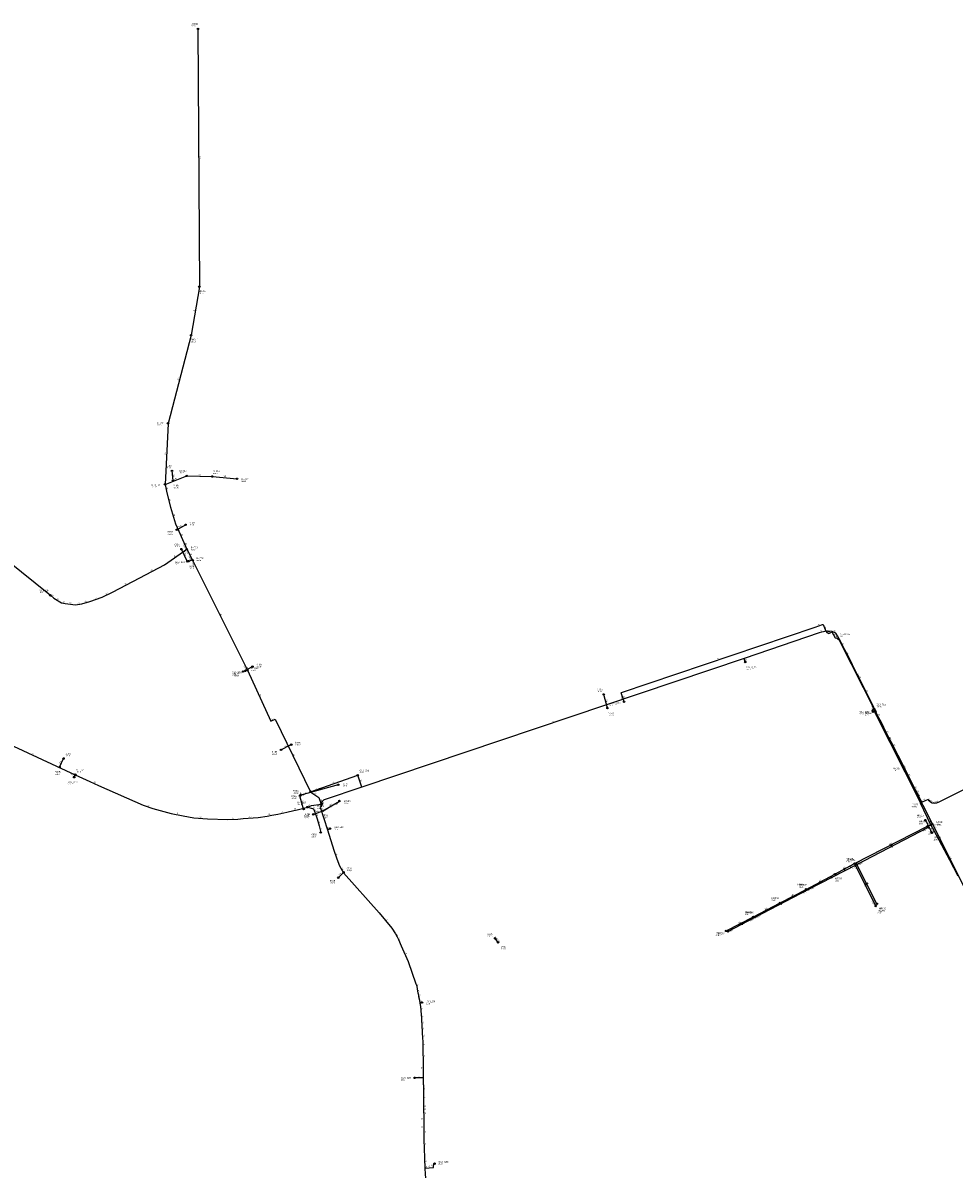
# Model space of a CAD drawing. Header units: metres. Extents: x 179992 to 198392, y 351761 to 369438.
# Tile 182 of 194: x 195598 to 196620, y 364150 to 365407. Entities that reach past the tile are written whole.
import ezdxf

# ---------------------------------------------------------------- set-up
doc = ezdxf.new("R2010")
doc.units = ezdxf.units.M

msp = doc.modelspace()

# ---------------------------------------------------------------- linework, layer by layer
at = {"layer": 'B-WE-RI-DRAINAGE-DRAIN', "linetype": 'Continuous'}
msp.add_lwpolyline([(195766.475, 364851.039), (195776.223, 364856.544)], dxfattribs=at)
at = {"layer": 'B-WE-RI-DRAINAGE-DRAIN_BETON_125', "linetype": 'Continuous'}
msp.add_lwpolyline([(195880.887, 364609.664), (195892.227, 364615.452)], dxfattribs=at)
at = {"layer": 'B-WE-RI-DRAINAGE-DRAIN_BETON_200', "linetype": 'Continuous'}
msp.add_lwpolyline([(195943.788, 364469.52), (195949.636, 364475.369)], dxfattribs=at)
at = {"layer": 'B-WE-RI-DRAINAGE-DRAIN_BETON_300', "linetype": 'Continuous'}
for points in [[(195762.432, 364905.167), (195761.4, 364915.602)], [(195778.017, 364816.495), (195771.709, 364829.798)], [(195839.318, 364695.594), (195849.662, 364701.007)], [(195637.983, 364590.769), (195642.351, 364600.257)]]:
    msp.add_lwpolyline(points, dxfattribs=at)
at = {"layer": 'B-WE-RI-DRAINAGE-DRAIN_BETON_500', "linetype": 'Continuous'}
for points in [[(196239.146, 364655.61), (196235.132, 364670.519)], [(196588.054, 364532.744), (196591.858, 364525.228)], [(196591.858, 364525.228), (196595.107, 364518.827)]]:
    msp.add_lwpolyline(points, dxfattribs=at)
at = {"layer": 'B-WE-RI-DRAINAGE-DRAIN_BETON_700', "linetype": 'Continuous'}
msp.add_lwpolyline([(195916.305, 364538.998), (195927.021, 364542.888)], dxfattribs=at)
at = {"layer": 'B-WE-RI-DRAINAGE-DRAIN_BETON_800', "linetype": 'Continuous'}
for points in [[(195943.721, 364571.41), (195902.666, 364560.171)], [(195905.81, 364544.796), (195901.627, 364559.255)], [(196119.186, 364398.638), (196115.86, 364402.996)]]:
    msp.add_lwpolyline(points, dxfattribs=at)
at = {"layer": 'B-WE-RI-DRAINAGE-RIOOLPUT_INSPECTIEPUT'}
for centre in [(195761.4, 364915.6), (195762.43, 364905.17), (195776.22, 364856.54), (195766.48, 364851.04), (195771.71, 364829.8), (195778.02, 364816.49), (195839.32, 364695.59), (195849.66, 364701.01), (196235.13, 364670.52), (196239.15, 364655.61), (195880.89, 364609.66), (195892.23, 364615.45), (195642.35, 364600.26), (195637.98, 364590.77), (195943.72, 364571.41), (195901.63, 364559.26), (195902.67, 364560.17), (195905.81, 364544.8), (195927.02, 364542.89), (195916.3, 364539), (196588.05, 364532.74), (196595.11, 364518.83), (195943.79, 364469.52), (195949.64, 364475.37), (196115.86, 364403), (196119.19, 364398.64)]:
    msp.add_circle(centre, 0.8, dxfattribs=at)
at = {"layer": 'B-WE-RI-GWA-RIOOLLEIDING', "linetype": 'Continuous'}
for points in [[(196533.077, 364652.216), (196563.731, 364591.492)], [(196563.731, 364591.492), (196595.72, 364528.25)], [(196590.49, 364525.89), (196595.72, 364528.25)], [(196595.72, 364528.25), (196633.78, 364452.43)]]:
    msp.add_lwpolyline(points, dxfattribs=at)
at = {"layer": 'B-WE-RI-GWA-RIOOLPUT_INSPECTIEPUT'}
for centre in [(196533.08, 364652.22), (196563.73, 364591.49), (196590.49, 364525.89), (196595.72, 364528.25)]:
    msp.add_circle(centre, 0.8, dxfattribs=at)
at = {"layer": 'B-WE-RI-GWA_STROMINGSRICHTING'}
for points in [[(196548.4, 364623.46), (196548.4, 364621.85), (196547.11, 364622.82)], [(196579.72, 364561.48), (196579.73, 364559.87), (196578.43, 364560.83)], [(196594.21, 364528.42), (196593.1, 364527.07), (196594.85, 364527)], [(196616.04, 364489.38), (196614.75, 364490.34), (196614.75, 364488.73)]]:
    msp.add_lwpolyline(points, dxfattribs=at)
at = {"layer": 'B-WE-RI-HWA-RIOOLLEIDING_BETON_300', "linetype": 'Continuous'}
for points in [[(196591.517, 364525.053), (196591.615, 364525.106)], [(196371.36, 364410.69), (196401.15, 364426.28)]]:
    msp.add_lwpolyline(points, dxfattribs=at)
at = {"layer": 'B-WE-RI-HWA-RIOOLLEIDING_BETON_400', "linetype": 'Continuous'}
msp.add_lwpolyline([(196401.15, 364426.28), (196459.36, 364456.51)], dxfattribs=at)
at = {"layer": 'B-WE-RI-HWA-RIOOLLEIDING_BETON_600', "linetype": 'Continuous'}
msp.add_lwpolyline([(196459.36, 364456.51), (196512.79, 364484.06)], dxfattribs=at)
at = {"layer": 'B-WE-RI-HWA-RIOOLLEIDING_BETON_800', "linetype": 'Continuous'}
for points in [[(196512.79, 364484.06), (196590.847, 364524.719)], [(196534.83, 364440.92), (196512.79, 364484.06)]]:
    msp.add_lwpolyline(points, dxfattribs=at)
at = {"layer": 'B-WE-RI-HWA-RIOOLLEIDING_PVC_125', "linetype": 'Continuous'}
msp.add_lwpolyline([(196590.64, 364525.457), (196590.49, 364525.89)], dxfattribs=at)
at = {"layer": 'B-WE-RI-HWA-RIOOLLEIDING_PVC_315', "linetype": 'Continuous'}
msp.add_lwpolyline([(195927.021, 364542.888), (195945.064, 364553.634)], dxfattribs=at)
at = {"layer": 'B-WE-RI-HWA-RIOOLPUT_INSPECTIEPUT'}
for centre in [(196512.79, 364484.06), (196459.36, 364456.51), (196534.83, 364440.92), (196401.15, 364426.28), (196371.36, 364410.69)]:
    msp.add_circle(centre, 0.8, dxfattribs=at)
at = {"layer": 'B-WE-RI-HWA-RIOOLPUT_OVERSTORTPUT', "linetype": 'Continuous'}
for points in [[(196590.517, 364525.397), (196591.174, 364524.049), (196591.848, 364524.378), (196591.191, 364525.726), (196590.517, 364525.397)], [(196591.281, 364525.791), (196591.939, 364524.443), (196592.433, 364524.684), (196591.775, 364526.032), (196591.281, 364525.791)]]:
    msp.add_lwpolyline(points, dxfattribs=at)
at = {"layer": 'B-WE-RI-HWA_STROMINGSRICHTING'}
for points in [[(195934.44, 364548.14), (195936.04, 364548.26), (195935.17, 364546.91)], [(196550.21, 364504.36), (196551.82, 364504.39), (196550.87, 364503.09)], [(196484.47, 364470.26), (196486.08, 364470.29), (196485.13, 364468.99)], [(196523.8, 364464.1), (196523.81, 364462.49), (196522.51, 364463.44)], [(196428.65, 364441.37), (196430.26, 364441.4), (196429.31, 364440.09)], [(196387.2, 364419.79), (196386.26, 364418.48), (196387.86, 364418.51)]]:
    msp.add_lwpolyline(points, dxfattribs=at)
at = {"layer": 'B-WE-RI-PERSLEIDING', "linetype": 'Continuous'}
for points in [[(196583.944, 364552.782), (196579.789, 364561.009), (196579.017, 364562.536), (196578.087, 364564.378), (196577.912, 364564.726), (196577.331, 364565.876), (196575.506, 364569.488), (196573.674, 364573.114), (196570.392, 364579.609), (196568.527, 364583.306), (196568.154, 364584.043), (196565.946, 364588.416), (196564.477, 364591.312), (196562.817, 364594.59), (196553.588, 364612.808), (196552.329, 364615.241), (196550.557, 364618.567), (196548.004, 364623.428), (196542.5, 364634.302), (196539.441, 364640.334), (196537.056, 364645.03), (196534.51, 364650.084), (196528.479, 364662.235), (196524.129, 364670.996), (196523.75, 364671.76), (196522.19, 364674.904), (196520.614, 364678.086), (196517.119, 364685.073), (196513.316, 364692.567), (196507.963, 364703.13), (196503.863, 364711.202), (196499.769, 364719.272), (196498.267, 364722.216), (196497.032, 364724.624), (196495.857, 364726.904), (196491.755, 364734.858), (196489.718, 364737.671), (196485.737, 364739.603), (196481.282, 364739.831), (196477.626, 364739.631), (196471.49, 364738.093), (196389.051, 364709.883)], [(196389.051, 364709.883), (195969.561, 364568.901)]]:
    msp.add_lwpolyline(points, dxfattribs=at)
at = {"layer": 'B-WE-RI-PERSLEIDING-POMPPUT'}
for centre in [(195779.7, 364816.66), (195627.84, 364779.2), (196390.35, 364706.05), (195841.74, 364696.34), (196257.42, 364662.43), (196530.47, 364651.54), (195965.13, 364581.93), (195653.98, 364579.73), (195934.77, 364523.32), (196035.81, 364332.64), (196027.72, 364250.08), (196049.48, 364156.03)]:
    msp.add_circle(centre, 0.8, dxfattribs=at)
at = {"layer": 'B-WE-RI-PERSLEIDING-RIOOLPUT_INSPECTIEPUT'}
for centre in [(195777.55, 364829.72), (195783.96, 364817.66), (195844.02, 364697.29), (196531.99, 364654.36), (195655.22, 364582.5), (196583.94, 364552.78), (195924.48, 364519.22)]:
    msp.add_circle(centre, 0.8, dxfattribs=at)
at = {"layer": 'B-WE-RI-PERSLEIDING-RIOOLPUT_OVERSTORTPUT'}
msp.add_circle((196492.5, 364731.43), 0.8, dxfattribs=at)
at = {"layer": 'B-WE-RI-PERSLEIDING_PE_63', "linetype": 'Continuous'}
for points in [[(196390.35, 364706.05), (196389.051, 364709.883)], [(196530.471, 364651.536), (196529.565, 364653.235), (196531.989, 364654.359)]]:
    msp.add_lwpolyline(points, dxfattribs=at)
at = {"layer": 'B-WE-RI-PERSLEIDING_PE_90', "linetype": 'Continuous'}
msp.add_lwpolyline([(196257.42, 364662.435), (196254.122, 364672.166), (196254.516, 364672.749), (196467.138, 364744.216), (196475.232, 364747.216), (196475.539, 364747.202), (196475.834, 364747.098), (196478.771, 364739.885), (196479.865, 364738.44), (196481.945, 364737.336), (196485.122, 364738.641), (196485.857, 364738.414), (196488.971, 364732.507), (196492.097, 364732.221), (196492.5, 364731.427)], dxfattribs=at)
at = {"layer": 'B-WE-RI-PERSLEIDING_PP_50', "linetype": 'Continuous'}
for points in [[(195753.7, 364900.84), (195755.774, 364891.533), (195759.538, 364875.792), (195765.355, 364857.656), (195768.777, 364849.443), (195772.883, 364840.546), (195777.55, 364829.72)], [(195627.84, 364779.2), (195631.557, 364776.213), (195640.112, 364771.081), (195644.218, 364770.054), (195655.511, 364768.685), (195662.354, 364769.712), (195671.251, 364772.449), (195684.597, 364777.24), (195695.89, 364782.715), (195726.003, 364798.456), (195753.036, 364812.486), (195777.55, 364829.72)], [(195777.55, 364829.72), (195783.96, 364817.66)], [(195783.96, 364817.66), (195779.7, 364816.66)], [(195783.96, 364817.66), (195844.02, 364697.29)], [(195841.74, 364696.34), (195844.02, 364697.29)], [(195969.561, 364568.901), (195965.13, 364581.93)]]:
    msp.add_lwpolyline(points, dxfattribs=at)
at = {"layer": 'B-WE-RI-PERSLEIDING_PP_63', "linetype": 'Continuous'}
for points in [[(196771.457, 364636.934), (196602.929, 364552.342), (196600.207, 364551.19), (196597.589, 364550.771), (196595.495, 364551.19), (196593.505, 364552.237), (196592.136, 364553.668), (196590.966, 364555.458), (196584.611, 364552.371), (196584.062, 364552.558), (196583.944, 364552.782)], [(195561.14, 364625.94), (195655.22, 364582.5)], [(195653.98, 364579.73), (195655.22, 364582.5)], [(196623.859, 364471.109), (196614.981, 364488.758), (196600.072, 364516.305), (196594.202, 364527.387), (196582.815, 364551.456), (196583.944, 364552.782)]]:
    msp.add_lwpolyline(points, dxfattribs=at)
at = {"layer": 'B-WE-RI-PERSLEIDING_PP_75', "linetype": 'Continuous'}
for points in [[(195445.78, 364675.9), (195453.353, 364686.714), (195458.743, 364704.422), (195473.628, 364750.105), (195489.797, 364798.612), (195505.966, 364844.808), (195508.789, 364847.631), (195513.152, 364850.454), (195519.568, 364853.021), (195523.674, 364853.534), (195529.577, 364853.534), (195535.993, 364851.737), (195541.639, 364848.914), (195547.029, 364844.038), (195627.84, 364779.2)], [(195969.561, 364568.901), (195928.424, 364554.912), (195927.625, 364554.506), (195926.831, 364553.835), (195926.681, 364553.678), (195926.46, 364553.445), (195926.28, 364553.214), (195926.154, 364553.054), (195926.136, 364553.027), (195926.066, 364552.92), (195925.878, 364552.637), (195925.777, 364552.442), (195925.691, 364552.284), (195925.647, 364552.201), (195925.533, 364551.946), (195926.431, 364550.159), (195923.957, 364546.845), (195931.849, 364522.17)], [(195931.843, 364522.172), (195934.77, 364523.32)], [(195931.848, 364522.214), (195939.056, 364499.618), (195942.117, 364490.382), (195945.26, 364482.47), (195949.643, 364474.805), (195988.834, 364431.122), (196002.741, 364414.076), (196006.624, 364407.958), (196008.322, 364404.675), (196009.127, 364403.13), (196009.936, 364401.603), (196012.901, 364394.907), (196020.59, 364377.61), (196029.057, 364353.059), (196029.141, 364352.812), (196029.822, 364350.478), (196030.418, 364347.448), (196031.197, 364343.464), (196031.676, 364341.016), (196031.992, 364339.245), (196032.795, 364335.2), (196033.268, 364332.033)], [(196033.268, 364332.033), (196035.81, 364332.64)], [(196033.268, 364332.033), (196033.872, 364328.132), (196034.289, 364323.997), (196034.703, 364319.328), (196035.017, 364315.969), (196035.19, 364312.858), (196035.458, 364308.25), (196035.546, 364305.713), (196035.789, 364302.405), (196035.899, 364298.611), (196036.186, 364294.266), (196036.45, 364289.348), (196036.693, 364283.371), (196036.707, 364277.087), (196036.774, 364270.534), (196036.802, 364263.349), (196036.802, 364259.016), (196036.844, 364250.156)], [(196036.844, 364250.156), (196027.72, 364250.08)], [(196036.844, 364250.156), (196037.115, 364243.147), (196037.155, 364241.963), (196037.164, 364241.755), (196037.176, 364241.428), (196037.201, 364240.912), (196037.215, 364240.347), (196037.257, 364239.329), (196037.274, 364237.351), (196037.31, 364233.841), (196037.332, 364230.603), (196037.371, 364226.133), (196037.406, 364222.235), (196037.423, 364220.278), (196037.426, 364219.827), (196037.435, 364218.437), (196037.443, 364217.841), (196037.447, 364217.414), (196037.449, 364217.102), (196037.456, 364216.411), (196037.464, 364215.291), (196037.473, 364214.33), (196037.494, 364212.002), (196037.509, 364210.321), (196037.516, 364209.494), (196037.518, 364206.778), (196037.516, 364203.698), (196037.51, 364201.263), (196037.519, 364197.267), (196037.517, 364194.521), (196037.513, 364192.724), (196037.515, 364191.589), (196037.564, 364190.055), (196037.658, 364187.186), (196037.839, 364180.717), (196038.041, 364173.894), (196038.484, 364160.955), (196038.506, 364159.718), (196038.554, 364157.685), (196038.603, 364154.991), (196038.618, 364153.951), (196038.675, 364151.166)], [(196038.675, 364151.166), (196048.249, 364151.889), (196048.625, 364155.968), (196049.48, 364156.03)], [(196038.675, 364151.166), (196039.129, 364144.487), (196042.088, 364110.877), (196043.359, 364096.453), (196043.604, 364093.605), (196043.687, 364092.885), (196044.174, 364088.419)]]:
    msp.add_lwpolyline(points, dxfattribs=at)
at = {"layer": 'B-WE-RI-PERSLEIDING_PVC_50', "linetype": 'Continuous'}
msp.add_lwpolyline([(196583.944, 364552.782), (196582.61, 364551.834), (196532.651, 364650.969), (196530.471, 364651.536)], dxfattribs=at)
at = {"layer": 'B-WE-RI-RIOOLLEIDING_PP_50', "linetype": 'Continuous'}
for points in [[(195844.02, 364697.29), (195869.912, 364641.157), (195874.703, 364643.367), (195913.355, 364563.871), (195913.536, 364563.488), (195922.506, 364557.612), (195924.894, 364550.106)], [(195913.355, 364563.872), (195965.13, 364581.93)]]:
    msp.add_lwpolyline(points, dxfattribs=at)
at = {"layer": 'B-WE-RI-RIOOLLEIDING_PP_63', "linetype": 'Continuous'}
msp.add_lwpolyline([(195655.22, 364582.5), (195671.139, 364575.203), (195680.832, 364570.814), (195729.681, 364549.026), (195740.196, 364545.518), (195760.241, 364540.101), (195773.649, 364537.506), (195785.171, 364535.304), (195800.145, 364533.972), (195822.481, 364533.258), (195833.678, 364533.903), (195839.507, 364534.307), (195855.865, 364535.577), (195865.88, 364537.183), (195870.863, 364537.985), (195877.598, 364539.072), (195887.223, 364541.35), (195894.848, 364543.142), (195898.82, 364544.119), (195909.98, 364546.9), (195914.564, 364548.891), (195924.894, 364550.106)], dxfattribs=at)
at = {"layer": 'B-WE-RI-RIOOLLEIDING_PP_75', "linetype": 'Continuous'}
msp.add_lwpolyline([(195909.98, 364546.9), (195915.579, 364545.574), (195916.605, 364544.89), (195917.974, 364541.468), (195920.712, 364533.939), (195922.765, 364526.411), (195924.48, 364519.22)], dxfattribs=at)
at = {"layer": 'B-WE-RI-RIOOLPUT_INSPECTIEPUT'}
for centre in [(195913.36, 364563.87), (195909.98, 364546.9), (195924.89, 364550.11), (195945.06, 364553.63)]:
    msp.add_circle(centre, 0.8, dxfattribs=at)
at = {"layer": 'B-WE-RI-VWA-POMPPUT'}
msp.add_circle((195753.7, 364900.84), 0.8, dxfattribs=at)
at = {"layer": 'B-WE-RI-VWA-RIOOLLEIDING', "linetype": 'Continuous'}
for points in [[(195789.84, 365400.23), (195791.36, 365117.63)], [(195791.36, 365117.63), (195782.34, 365064.42)], [(195782.34, 365064.42), (195756.97, 364967.74)], [(195756.97, 364967.74), (195753.7, 364900.84)], [(195753.7, 364900.84), (195777.56, 364910.18)], [(195777.56, 364910.18), (195805.74, 364909.5)], [(195805.74, 364909.5), (195832.8, 364907.02)], [(196510.39, 364485.07), (196590.49, 364525.89)], [(196488.83, 364473.44), (196510.39, 364485.07)], [(196533.6, 364438.57), (196510.39, 364485.07)], [(196457.19, 364456.76), (196488.83, 364473.44)], [(196428.69, 364441.91), (196457.19, 364456.76)], [(196399.27, 364426.61), (196428.69, 364441.91)], [(196369.45, 364411.21), (196399.27, 364426.61)]]:
    msp.add_lwpolyline(points, dxfattribs=at)
at = {"layer": 'B-WE-RI-VWA-RIOOLLEIDING_PVC_200', "linetype": 'Continuous'}
msp.add_lwpolyline([(196492.5, 364731.427), (196492.992, 364730.375), (196493.073, 364730.209), (196493.512, 364730.136), (196493.603, 364729.963), (196533.077, 364652.216)], dxfattribs=at)
at = {"layer": 'B-WE-RI-VWA-RIOOLPUT_INSPECTIEPUT'}
for centre in [(195789.84, 365400.23), (195791.36, 365117.63), (195782.34, 365064.42), (195756.97, 364967.74), (195777.56, 364910.18), (195805.74, 364909.5), (195832.8, 364907.02), (196510.39, 364485.07), (196488.83, 364473.44), (196457.19, 364456.76), (196428.69, 364441.91), (196533.6, 364438.57), (196399.27, 364426.61), (196369.45, 364411.21)]:
    msp.add_circle(centre, 0.8, dxfattribs=at)
at = {"layer": 'B-WE-RI-VWA_STROMINGSRICHTING'}
for points in [[(196548.83, 364505.47), (196550.44, 364505.48), (196549.48, 364504.18)], [(196498, 364479.21), (196499.61, 364479.26), (196498.68, 364477.94)], [(196471.4, 364465.07), (196473.01, 364465.1), (196472.07, 364463.79)], [(196523.28, 364460.85), (196521.99, 364461.82), (196521.99, 364460.21)], [(196441.33, 364449.31), (196442.94, 364449.33), (196442, 364448.03)], [(196412.37, 364434.23), (196413.98, 364434.26), (196413.03, 364432.96)], [(196385.31, 364420.21), (196384.36, 364418.91), (196385.97, 364418.93)]]:
    msp.add_lwpolyline(points, dxfattribs=at)

# ---------------------------------------------------------------- texts
at = {"layer": 'B-WE-RI-DRAINAGE_AFM'}
for s, rotation, p in [('300', -84.35, (195762.54, 364912.01)), ('600', 29.45, (195769.6, 364853.68)), ('300', -64.63, (195774.89, 364824.9)), ('300', 27.62, (195842.75, 364698.28)), ('500', -74.93, (196237.49, 364664.77)), ('125', 27.04, (195884.82, 364612.54)), ('300', 65.28, (195638.81, 364594.42)), ('1200*800', 15.31, (195918.97, 364565.44)), ('800', -73.86, (195904.03, 364553.75)), ('700', 19.95, (195919.92, 364541.14)), ('500', -63.16, (196589.95, 364530.76)), ('500', -63.09, (196593.48, 364523.79)), ('200', 45, (195945.06, 364471.9)), ('1200*800', -52.65, (196115.6, 364404.6))]:
    msp.add_text(s, height=1.3, rotation=rotation, dxfattribs=at).set_placement(p)
at = {"layer": 'B-WE-RI-DRAINAGE_PUTDEKSELNIVEAU'}
for s, p in [('-999.99', (195755.14, 364918.34)), ('-999.99', (195762.85, 364896.55)), ('-999.99', (195756.52, 364845.77)), ('-999.99', (195780.42, 364855.93)), ('-999.99', (195763.84, 364832.07)), ('-999.99', (195780.05, 364808.3)), ('-999.99', (195853.94, 364700.25)), ('-999.99', (195829.28, 364690.47)), ('-999.99', (196228.05, 364673.09)), ('-999.99', (196240.39, 364647.13)), ('-999.99', (195896.5, 364614.69)), ('-999.99', (195644.38, 364602.57)), ('-999.99', (195870.85, 364604.54)), ('-999.99', (195633.07, 364582.58)), ('-999.99', (195948.36, 364569.71)), ('-999.99', (195892.27, 364555.99)), ('-999.99', (195894.46, 364561.81)), ('-999.99', (195906.01, 364534.5)), ('-999.99', (195907.13, 364536.34)), ('-999.99', (195926.6, 364535.17)), ('28.00', (196578.67, 364534.98)), ('28.00', (196597.21, 364510.67)), ('-999.99', (195953.03, 364476.72)), ('-999.99', (195934.63, 364463.19)), ('-999.99', (196107.14, 364404.74)), ('-999.99', (196122.07, 364390.96))]:
    msp.add_text(s, height=1.2, dxfattribs=at).set_placement(p)
at = {"layer": 'B-WE-RI-DRAINAGE_PUTNUMMER'}
for s, p in [('616A', (195755.14, 364920.38)), ('616B', (195762.85, 364898.59)), ('615A', (195780.42, 364857.97)), ('615B', (195756.52, 364847.81)), ('612A', (195763.84, 364834.11)), ('612B', (195780.05, 364810.34)), ('613B', (195829.28, 364692.51)), ('613A', (195853.94, 364702.29)), ('573A', (196228.05, 364675.13)), ('573B', (196240.39, 364649.17)), ('614A', (195896.5, 364616.73)), ('580A', (195644.38, 364604.61)), ('614B', (195870.85, 364606.58)), ('580B', (195633.07, 364584.62)), ('571B', (195948.36, 364571.75)), ('571A', (195892.27, 364558.03)), ('570A', (195894.46, 364563.85)), ('557B', (195906.01, 364536.54)), ('570B', (195907.13, 364538.38)), ('557A', (195926.6, 364537.21)), ('NR227', (196578.67, 364537.02)), ('NR228', (196597.21, 364512.71)), ('572A', (195953.03, 364478.76)), ('572B', (195934.63, 364465.23)), ('569A', (196107.14, 364406.78)), ('569B', (196122.07, 364393))]:
    msp.add_text(s, height=1.8, dxfattribs=at).set_placement(p)
at = {"layer": 'B-WE-RI-GWA_AFM'}
for s, rotation, p in [('160', -63.21, (196548.4, 364623.6)), ('160', -63.17, (196579.71, 364561.63)), ('200', 24.29, (196591.37, 364527.12)), ('315', -63.34, (196614.74, 364492.1))]:
    msp.add_text(s, height=1.3, rotation=rotation, dxfattribs=at).set_placement(p)
at = {"layer": 'B-WE-RI-GWA_BOB'}
for s, rotation, p in [('26.97', -63.21, (196532.37, 364649.62)), ('26.50', -63.21, (196559.06, 364596.75)), ('26.50', -63.17, (196563.03, 364588.89)), ('26.38', -63.17, (196591.04, 364533.51)), ('26.32', -63.34, (196595.01, 364525.66))]:
    msp.add_text(s, height=1.2, rotation=rotation, dxfattribs=at).set_placement(p)
at = {"layer": 'B-WE-RI-GWA_PUTDEKSELNIVEAU'}
for s, p in [('28.07', (196521.6, 364647.1)), ('27.99', (196552.22, 364586.45)), ('28.03', (196581.26, 364528.2)), ('28.09', (196600.03, 364527.41))]:
    msp.add_text(s, height=1.2, dxfattribs=at).set_placement(p)
at = {"layer": 'B-WE-RI-GWA_PUTNUMMER'}
for s, p in [('NR186', (196521.6, 364649.14)), ('NR185', (196552.22, 364588.49)), ('NR188', (196581.26, 364530.24)), ('NR184', (196600.03, 364529.45))]:
    msp.add_text(s, height=1.8, dxfattribs=at).set_placement(p)
at = {"layer": 'B-WE-RI-HWA_AFM'}
for s, rotation, p in [('315', 30.78, (195934.3, 364548.11)), ('800', 27.51, (196550.06, 364504.35)), ('600', 27.28, (196484.33, 364470.26)), ('800', -62.94, (196523.8, 364464.23)), ('400', 27.44, (196428.5, 364441.38)), ('300', 27.62, (196384.51, 364418.47))]:
    msp.add_text(s, height=1.3, rotation=rotation, dxfattribs=at).set_placement(p)
at = {"layer": 'B-WE-RI-HWA_BOB'}
for s, rotation, p in [('0.10', 30.78, (195929.66, 364542.36)), ('0.00', 30.78, (195940.97, 364549.1)), ('26.54', 27.51, (196585.65, 364519.98)), ('26.70', 27.28, (196507.57, 364479.34)), ('26.70', -62.94, (196512.1, 364481.46)), ('26.70', 27.51, (196515.4, 364483.39)), ('26.75', 27.28, (196461.96, 364455.83)), ('26.75', 27.44, (196454.15, 364451.78)), ('26.62', -62.94, (196530.13, 364446.16)), ('26.84', 27.62, (196395.96, 364421.53)), ('26.84', 27.44, (196403.75, 364425.6)), ('26.83', 27.62, (196373.97, 364410.02))]:
    msp.add_text(s, height=1.2, rotation=rotation, dxfattribs=at).set_placement(p)
at = {"layer": 'B-WE-RI-HWA_PUTDEKSELNIVEAU'}
for s, p in [('28.07', (196591.27, 364517.16)), ('28.07', (196596.17, 364524.39)), ('28.23', (196503.41, 364486.3)), ('28.11', (196449.98, 364458.75)), ('28.34', (196537.01, 364432.8)), ('28.11', (196391.77, 364428.52)), ('28.12', (196359.88, 364405.57))]:
    msp.add_text(s, height=1.2, dxfattribs=at).set_placement(p)
at = {"layer": 'B-WE-RI-HWA_PUTNUMMER'}
for s, p in [('NR191', (196591.27, 364519.2)), ('NR191A', (196596.17, 364526.43)), ('NR192', (196503.41, 364488.34)), ('NR197', (196449.98, 364460.79)), ('NR198', (196391.77, 364430.56)), ('NR193', (196537.01, 364434.84)), ('NR199', (196359.88, 364407.61))]:
    msp.add_text(s, height=1.8, dxfattribs=at).set_placement(p)
at = {"layer": 'B-WE-RI-PERSLEIDING_AFM'}
for s, rotation, p in [('50', -77.44, (195755.28, 364897.36)), ('50', -76.55, (195758.18, 364884.84)), ('50', -72.22, (195762.88, 364867.96)), ('50', -67.38, (195767.38, 364854.83)), ('50', -65.23, (195771.1, 364846.26)), ('50', -66.68, (195775.53, 364836.4)), ('50', 35.11, (195764, 364821.14)), ('50', -62.01, (195780.95, 364824.96)), ('50', 27.43, (195738.23, 364805.69)), ('50', 13.21, (195780.63, 364817.67)), ('50', 25.86, (195688.97, 364780.2)), ('50', 27.6, (195709.67, 364790.82)), ('50', -38.79, (195629.38, 364778.98)), ('50', -30.96, (195635.34, 364774.86)), ('50', -14.04, (195641.35, 364771.57)), ('50', -6.91, (195648.92, 364770.27)), ('50', 8.54, (195657.79, 364769.8)), ('50', 17.1, (195665.57, 364771.53)), ('50', 19.75, (195676.67, 364775.23)), ('50', -63.48, (195814.21, 364758.75)), ('90', 20.34, (196469.95, 364746.08)), ('90', -67.84, (196477.63, 364744.76)), ('90', 14.07, (196473.36, 364739.38)), ('90', -52.87, (196479.31, 364740.47)), ('90', -27.96, (196480.35, 364739.06)), ('90', 22.33, (196482.27, 364738.32)), ('90', -25.89, (196487.14, 364739.8)), ('90', -62.2, (196487.61, 364736.74)), ('90', -5.23, (196489.57, 364733.25)), ('90', -62.74, (196496.66, 364727.04)), ('90', 18.58, (196359.6, 364708.86)), ('63', -71.28, (196390.11, 364709.22)), ('90', -63.1, (196502.04, 364716.54)), ('50', 22.62, (195841.62, 364697.13)), ('90', -63.09, (196515.45, 364690.1)), ('90', -71.28, (196256.18, 364668.56)), ('90', -63.61, (196523.2, 364674.63)), ('63', 24.88, (196529.52, 364654.08)), ('63', -61.93, (196530.22, 364653.65)), ('50', -14.58, (196530.76, 364652.25)), ('90', -63.26, (196536.01, 364648.85)), ('75', 18.58, (196178.08, 364639.8)), ('90', -63.15, (196545.48, 364630.16)), ('63', -24.78, (195607.58, 364605.36)), ('90', -62.64, (196553.16, 364615.33)), ('50', -63.25, (196557.85, 364602.69)), ('63', 65.88, (195653.46, 364580.51)), ('90', -63.1, (196565.45, 364591.17)), ('90', -63.23, (196569.68, 364582.76)), ('50', -71.22, (195967.75, 364576.66)), ('90', -63.19, (196576.65, 364568.98)), ('90', -63.21, (196578.77, 364564.76)), ('63', 25.91, (196586.5, 364554.14)), ('63', -56.83, (196591.64, 364555.86)), ('75', -63.32, (195926.21, 364552.35)), ('50', 35.4, (196581.99, 364552.35)), ('63', -46.27, (196592.67, 364554.23)), ('63', -27.75, (196593.94, 364552.88)), ('63', -11.32, (196595.68, 364551.95)), ('63', 9.09, (196597.74, 364551.58)), ('63', 22.94, (196600.31, 364552.09)), ('75', -72.26, (195928.34, 364535.74)), ('63', -64.68, (196588.78, 364540.68)), ('75', 21.42, (195932.06, 364523.1)), ('75', -71.66, (195941.01, 364496.25)), ('75', -60.24, (195947.61, 364479.92)), ('75', -50.79, (195995.73, 364423.9)), ('75', -62.65, (196007.68, 364407.61)), ('75', -62.09, (196009.74, 364403.65)), ('75', -66.03, (196017.04, 364387.5)), ('75', -73.73, (196029.94, 364352.87)), ('75', -78.94, (196031.37, 364346.65)), ('75', -79.88, (196032.41, 364341.29)), ('75', 13.43, (196033.33, 364332.85)), ('75', -81.51, (196033.65, 364334.77)), ('75', -84.24, (196034.74, 364327.17)), ('75', -84.66, (196035.54, 364318.76)), ('75', -86.67, (196036.04, 364311.64)), ('75', -85.8, (196036.37, 364305.15)), ('75', -86.22, (196036.76, 364297.52)), ('75', -87.67, (196037.31, 364287.44)), ('75', -89.41, (196037.5, 364274.85)), ('75', 90, (196036.02, 364260.16)), ('75', 0.48, (196031.23, 364250.9)), ('75', -89.51, (196038.03, 364239.38)), ('75', -89.5, (196038.11, 364229.41)), ('75', -89.63, (196038.22, 364220.16)), ('75', -89.59, (196038.23, 364216.88)), ('75', 89.96, (196036.74, 364204.22)), ('75', -89.49, (196038.26, 364212.19)), ('75', 89.96, (196036.74, 364194.88)), ('75', -88.17, (196038.3, 364191.87)), ('75', -88.3, (196038.69, 364178.37)), ('75', -88.65, (196039.28, 364159.74)), ('75', -88.83, (196039.4, 364153.61)), ('75', 4.32, (196042.38, 364152.22)), ('75', 84.73, (196047.57, 364152.98))]:
    msp.add_text(s, height=1.3, rotation=rotation, dxfattribs=at).set_placement(p)
at = {"layer": 'B-WE-RI-PERSLEIDING_BOB'}
for s, rotation, p in [('0.00', -66.68, (195773.59, 364834.37)), ('0.00', 35.11, (195773.81, 364824.89)), ('0.00', -62.01, (195776.9, 364827.11)), ('0.00', -62.01, (195779.63, 364821.97)), ('0.00', -63.48, (195783.24, 364815.07)), ('0.00', -63.48, (195839.8, 364701.71)), ('27.65', -71.28, (196253.53, 364668.3)), ('0.00', -24.78, (195649.16, 364583.31))]:
    msp.add_text(s, height=1.2, rotation=rotation, dxfattribs=at).set_placement(p)
at = {"layer": 'B-WE-RI-PERSLEIDING_PUTDEKSELNIVEAU'}
for s, p in [('999.99', (195781.97, 364828.66)), ('26.77', (195764.94, 364812.64)), ('999.99', (195788.24, 364816.9)), ('26.88', (195615.88, 364781.58)), ('28.07', (196494.38, 364733.81)), ('999.99', (195848.3, 364696.53)), ('28.49', (196391.83, 364697.64)), ('26.48', (195827.21, 364691.6)), ('28.16', (196241.29, 364658.17)), ('-999.99', (196534.32, 364656.52)), ('999.00', (196515.59, 364648.6)), ('999.99', (195656.54, 364585.07)), ('26.82', (195967.23, 364584.2)), ('27.24', (195646.91, 364571.54)), ('-999.99', (196573.01, 364546.82)), ('25.73', (195939.25, 364522.1)), ('999.00', (195914.52, 364513.95)), ('26.36', (196040.49, 364330.78)), ('26.24', (196012.84, 364247.14)), ('26.30', (196053.87, 364155.04))]:
    msp.add_text(s, height=1.2, dxfattribs=at).set_placement(p)
at = {"layer": 'B-WE-RI-PERSLEIDING_PUTNUMMER'}
for s, p in [('BHT31', (195781.97, 364830.7)), ('BHT30', (195788.24, 364818.94)), ('G13_33D', (195764.94, 364814.68)), ('G13_33F', (195615.88, 364783.62)), ('NR187C2', (196494.38, 364735.85)), ('G13_33A', (195827.21, 364693.64)), ('BHT29', (195848.3, 364698.57)), ('DG13_1A', (196391.83, 364699.68)), ('DG13_01A', (196241.29, 364660.21)), ('G13_71a', (196534.32, 364658.56)), ('G13_39W', (196515.59, 364650.64)), ('BHT33', (195656.54, 364587.11)), ('G13_33B', (195967.23, 364586.24)), ('G13_34C', (195646.91, 364573.58)), ('11070', (196573.01, 364548.86)), ('G13_33C', (195939.25, 364524.14)), ('6685', (195914.52, 364515.99)), ('G13_32I', (196040.49, 364332.82)), ('G13_32H', (196012.84, 364249.18)), ('G13_32G', (196053.87, 364157.08))]:
    msp.add_text(s, height=1.8, dxfattribs=at).set_placement(p)
at = {"layer": 'B-WE-RI-VWA_AFM'}
for s, rotation, p in [('125', -89.69, (195791.36, 365260.5)), ('125', 80.38, (195785.81, 365089.63)), ('125', 75.3, (195768.51, 365014.79)), ('125', 87.2, (195754.47, 364932.76)), ('125', 21.38, (195763.89, 364905.66)), ('125', -1.38, (195790.11, 364910.65)), ('125', -5.24, (195817.79, 364909.18)), ('200', -63.08, (196513.34, 364692.85)), ('200', 27, (196548.69, 364505.44)), ('200', 28.34, (196497.86, 364479.19)), ('200', 27.8, (196471.28, 364465.06)), ('200', -63.47, (196521.99, 364463.57)), ('200', 27.52, (196441.19, 364449.32)), ('200', 27.48, (196412.23, 364434.22)), ('200', 27.31, (196382.61, 364418.88))]:
    msp.add_text(s, height=1.3, rotation=rotation, dxfattribs=at).set_placement(p)
at = {"layer": 'B-WE-RI-VWA_BOB'}
for s, rotation, p in [('26.97', -63.08, (196528.39, 364657.46)), ('26.30', 27, (196585.25, 364521.2)), ('26.40', 28.34, (196505.26, 364480.26)), ('26.40', -63.47, (196509.67, 364482.48)), ('26.40', 27, (196512.99, 364484.37)), ('26.45', 27.8, (196483.65, 364468.68)), ('26.45', 28.34, (196491.44, 364472.81)), ('26.47', 27.8, (196459.8, 364456.1)), ('26.57', 27.52, (196431.3, 364441.24)), ('26.47', 27.52, (196451.99, 364452.02)), ('26.41', -63.47, (196528.95, 364443.85)), ('26.57', 27.48, (196423.49, 364437.18)), ('26.58', 27.31, (196394.05, 364421.89)), ('26.59', 27.48, (196401.87, 364425.94)), ('26.56', 27.31, (196372.05, 364410.53))]:
    msp.add_text(s, height=1.2, rotation=rotation, dxfattribs=at).set_placement(p)
at = {"layer": 'B-WE-RI-VWA_PUTDEKSELNIVEAU'}
for s, p in [('999.00', (195782.56, 365402.99)), ('999.00', (195790.94, 365109.91)), ('999.00', (195782.17, 365056.68)), ('999.00', (195745.03, 364965.55)), ('999.00', (195769.53, 364912.87)), ('999.00', (195806.07, 364912.25)), ('27.18', (195738.87, 364897.23)), ('999.00', (195837.57, 364903.58)), ('28.22', (196501.01, 364487.31)), ('28.11', (196447.81, 364459)), ('28.10', (196488.83, 364465.7)), ('28.13', (196419.31, 364444.15)), ('28.12', (196389.89, 364428.85)), ('28.33', (196535.7, 364430.42)), ('28.09', (196357.97, 364406.09))]:
    msp.add_text(s, height=1.2, dxfattribs=at).set_placement(p)
at = {"layer": 'B-WE-RI-VWA_PUTNUMMER'}
for s, p in [('BH313', (195782.56, 365405.03)), ('BH312', (195790.94, 365111.95)), ('BH311', (195782.17, 365058.72)), ('BH314', (195745.03, 364967.59)), ('BH315', (195769.53, 364914.91)), ('BH316', (195806.07, 364914.29)), ('G13_33E', (195738.87, 364899.27)), ('BH317', (195837.57, 364905.62)), ('NR189', (196501.01, 364489.35)), ('NR200', (196488.83, 364467.74)), ('NR201', (196447.81, 364461.04)), ('NR202', (196419.31, 364446.19)), ('NR203', (196389.89, 364430.89)), ('NR190', (196535.7, 364432.46)), ('NR204', (196357.97, 364408.13))]:
    msp.add_text(s, height=1.8, dxfattribs=at).set_placement(p)
at = {"layer": 'B-WE-RI_AFM'}
for s, rotation, p in [('50', -65.24, (195857.24, 364670.48)), ('50', 24.76, (195871.05, 364642.52)), ('50', -64.07, (195894.28, 364604.9)), ('63', -24.36, (195675.35, 364574.15)), ('50', 19.23, (195938.01, 364573.3)), ('50', -33.23, (195917.57, 364561.78)), ('63', -18.45, (195734.2, 364548.36)), ('63', 13.82, (195895.63, 364544.13)), ('63', 23.48, (195911, 364548.22)), ('75', -13.32, (195911.95, 364547.26)), ('75', -33.69, (195915.67, 364546.43)), ('75', -68.2, (195917.63, 364544.45)), ('50', -72.35, (195924.13, 364555.08)), ('63', -10.95, (195766.07, 364539.77)), ('63', -5.08, (195791.69, 364535.5)), ('63', 3.3, (195827, 364534.31)), ('63', 4.44, (195846.6, 364535.62)), ('63', 9.14, (195867.22, 364538.21)), ('63', 13.32, (195881.21, 364540.73)), ('75', -70.02, (195919.72, 364538.95)), ('75', -74.75, (195922.21, 364531.39)), ('75', -76.59, (195924.15, 364523.99))]:
    msp.add_text(s, height=1.3, rotation=rotation, dxfattribs=at).set_placement(p)
at = {"layer": 'B-WE-RI_PUTDEKSELNIVEAU'}
for s, p in [('999.99', (195901.62, 364559.37)), ('999.99', (195899.09, 364549.1)), ('-999.99', (195920.66, 364544.91)), ('-999.99', (195949.86, 364550.69))]:
    msp.add_text(s, height=1.2, dxfattribs=at).set_placement(p)
at = {"layer": 'B-WE-RI_PUTNUMMER'}
for s, p in [('BHT28', (195901.62, 364561.41)), ('BHT28A', (195899.09, 364551.14)), ('P3379', (195920.66, 364546.95)), ('P3986', (195949.86, 364552.73))]:
    msp.add_text(s, height=1.8, dxfattribs=at).set_placement(p)

doc.saveas('drawing.dxf')
